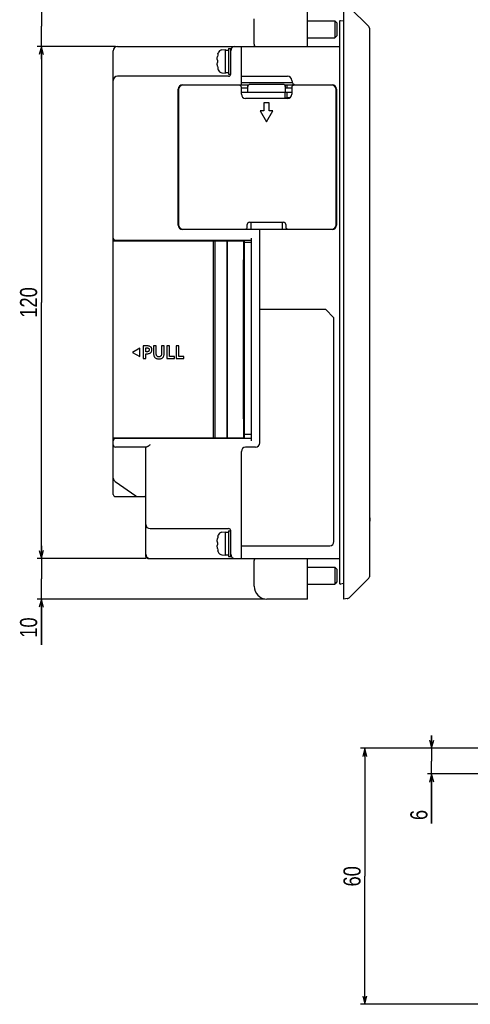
# Model space of a CAD drawing. Extents: x 0 to 563, y 0 to 379.
# Tile 1 of 24: x 9 to 115, y 20 to 250. Entities that reach past the tile are written whole.
import ezdxf
from ezdxf.enums import TextEntityAlignment as Align

# ---------------------------------------------------------------- set-up
doc = ezdxf.new("R2010")
doc.units = 0
doc.header["$LTSCALE"] = 32.67
doc.layers.get('0').update_dxf_attribs({"linetype": 'CONTINUOUS'})
for name, color, linetype in [('AXIS', 7, 'CONTINUOUS'), ('DIM', 7, 'CONTINUOUS'), ('SURF', 7, 'CONTINUOUS')]:
    doc.layers.add(name, color=color, linetype=linetype)
doc.styles.get("Standard").update_dxf_attribs({"font": 'txt', "width": 0.8})
doc.dimstyles.get("Standard").update_dxf_attribs({"dimtxt": 2.5, "dimasz": 2.5, "dimexe": 1.25, "dimexo": 0.625, "dimtad": 1, "dimcen": 2.5, "dimazin": 3, "dimtfac": 1, "dimtmove": 0, "dimatfit": 3})

# ---------------------------------------------------------------- blocks, each defined once
blk = doc.blocks.new('_OPEN')
at = {"color": 0, "linetype": 'BYBLOCK'}
for p, q in [((0, 0), (-1, 0.26)), ((-1, -0.26), (0, 0)), ((-1, 0), (0, 0))]:
    blk.add_line(p, q, dxfattribs=at)
blk = doc.blocks.new('*D2')
at = {"layer": 'DIM', "color": 2, "linetype": 'CONTINUOUS'}
for p, q in [((14.19, 253.57), (14.19, 264)), ((14.19, 264), (14.19, 248.82)), ((66.55, 253.57), (13.19, 253.57)), ((14.19, 241.07), (14.19, 248.82)), ((31.55, 244.07), (13.19, 244.07)), ((14.19, 244.07), (14.19, 241.07))]:
    blk.add_line(p, q, dxfattribs=at)
at = {"layer": 'DIM', "color": 2, "linetype": 'CONTINUOUS', "xscale": 1.9, "yscale": 1.9, "zscale": 1.9}
for p, rotation in [((14.19, 253.57), 270), ((14.19, 244.07), 90)]:
    blk.add_blockref('_OPEN', p, dxfattribs=dict(at, rotation=rotation))
at = {"layer": 'DIM', "color": 2, "linetype": 'CONTINUOUS', "width": 0.8}
blk.add_text('10', height=4, rotation=90, dxfattribs=at).set_placement((13.19, 257.6))
blk = doc.blocks.new('*D3')
at = {"layer": 'DIM', "color": 2, "linetype": 'CONTINUOUS'}
for p, q in [((31.55, 244.07), (13.19, 244.07)), ((14.19, 244.07), (14.19, 184.07)), ((14.19, 124.07), (14.19, 184.07)), ((38.65, 124.07), (13.19, 124.07))]:
    blk.add_line(p, q, dxfattribs=at)
at = {"layer": 'DIM', "color": 2, "linetype": 'CONTINUOUS', "xscale": 1.9, "yscale": 1.9, "zscale": 1.9}
for p, rotation in [((14.19, 244.07), 90), ((14.19, 124.07), 270)]:
    blk.add_blockref('_OPEN', p, dxfattribs=dict(at, rotation=rotation))
at = {"layer": 'DIM', "color": 2, "linetype": 'CONTINUOUS', "width": 0.8}
blk.add_text('120', height=4, rotation=90, dxfattribs=at).set_placement((13.19, 184.07), align=Align.CENTER)
blk = doc.blocks.new('*D4')
at = {"layer": 'DIM', "color": 2, "linetype": 'CONTINUOUS'}
for p, q in [((14.19, 124.07), (14.19, 127.07)), ((14.19, 127.07), (14.19, 119.32)), ((38.65, 124.07), (13.19, 124.07)), ((14.19, 103.86), (14.19, 119.32)), ((66.55, 114.57), (13.19, 114.57)), ((14.19, 114.57), (14.19, 103.86))]:
    blk.add_line(p, q, dxfattribs=at)
at = {"layer": 'DIM', "color": 2, "linetype": 'CONTINUOUS', "xscale": 1.9, "yscale": 1.9, "zscale": 1.9}
for p, rotation in [((14.19, 124.07), 270), ((14.19, 114.57), 90)]:
    blk.add_blockref('_OPEN', p, dxfattribs=dict(at, rotation=rotation))
at = {"layer": 'DIM', "color": 2, "linetype": 'CONTINUOUS', "width": 0.8}
blk.add_text('10', height=4, rotation=90, dxfattribs=at).set_placement((13.19, 110.26), align=Align.RIGHT)
blk = doc.blocks.new('*D5')
at = {"layer": 'DIM', "color": 2, "linetype": 'CONTINUOUS'}
for p, q in [((105.63, 79.59), (105.63, 82.59)), ((105.63, 82.59), (105.63, 76.59)), ((118.18, 79.59), (104.63, 79.59)), ((105.63, 61.95), (105.63, 76.59)), ((117.1, 73.59), (104.63, 73.59)), ((105.63, 73.59), (105.63, 61.95))]:
    blk.add_line(p, q, dxfattribs=at)
at = {"layer": 'DIM', "color": 2, "linetype": 'CONTINUOUS', "xscale": 1.9, "yscale": 1.9, "zscale": 1.9}
for p, rotation in [((105.63, 79.59), 270), ((105.63, 73.59), 90)]:
    blk.add_blockref('_OPEN', p, dxfattribs=dict(at, rotation=rotation))
at = {"layer": 'DIM', "color": 2, "linetype": 'CONTINUOUS', "width": 0.8}
blk.add_text('6', height=4, rotation=90, dxfattribs=at).set_placement((104.63, 65.15), align=Align.RIGHT)
blk = doc.blocks.new('*D6')
at = {"layer": 'DIM', "color": 2, "linetype": 'CONTINUOUS'}
for p, q in [((118.18, 79.59), (88.97, 79.59)), ((89.97, 79.59), (89.97, 49.59)), ((89.97, 19.59), (89.97, 49.59)), ((125.6, 19.59), (88.97, 19.59))]:
    blk.add_line(p, q, dxfattribs=at)
at = {"layer": 'DIM', "color": 2, "linetype": 'CONTINUOUS', "xscale": 1.9, "yscale": 1.9, "zscale": 1.9}
for p, rotation in [((89.97, 79.59), 90), ((89.97, 19.59), 270)]:
    blk.add_blockref('_OPEN', p, dxfattribs=dict(at, rotation=rotation))
at = {"layer": 'DIM', "color": 2, "linetype": 'CONTINUOUS', "width": 0.8}
blk.add_text('60', height=4, rotation=90, dxfattribs=at).set_placement((88.97, 49.59), align=Align.CENTER)

msp = doc.modelspace()

# ---------------------------------------------------------------- linework, layer by layer
at = {"color": 7, "linetype": 'CONTINUOUS'}
for p, q in [((76.547, 244.073), (76.547, 253.573)), ((85.047, 114.573), (85.047, 253.573)), ((86.415, 253.206), (90.9, 248.72)), ((64.047, 244.573), (64.047, 250.573)), ((76.547, 250.073), (82.947, 250.073)), ((82.947, 250.073), (82.947, 246.073)), ((83.447, 249.573), (82.947, 250.073)), ((83.447, 249.573), (83.447, 246.573)), ((84.047, 249.893), (84.047, 118.254)), ((85.047, 249.955), (84.281, 250.09)), ((91.047, 248.366), (91.047, 119.781)), ((76.547, 246.073), (82.947, 246.073)), ((83.447, 246.573), (82.947, 246.073)), ((31.047, 139.073), (31.047, 243.073)), ((32.047, 244.073), (84.047, 244.073)), ((55.569, 242.323), (55.627, 242.533)), ((55.569, 242.301), (55.569, 242.323)), ((56.5, 243.249), (57.347, 243.323)), ((57.347, 237.823), (57.347, 243.323)), ((57.347, 243.223), (57.58, 243.22)), ((57.347, 243.192), (57.579, 243.21)), ((57.579, 243.21), (57.812, 243.22)), ((57.58, 243.22), (57.697, 243.215)), ((57.812, 243.22), (58.047, 243.223)), ((58.047, 243.573), (58.047, 237.573)), ((58.047, 243.573), (58.547, 243.573)), ((58.547, 237.573), (58.547, 243.573)), ((61.047, 235.073), (61.047, 244.073)), ((55.399, 241.178), (55.406, 241.314)), ((55.406, 241.1), (55.399, 241.178)), ((55.399, 239.969), (55.41, 240.083)), ((55.406, 241.314), (55.417, 241.453)), ((55.417, 241.02), (55.406, 241.1)), ((55.41, 240.083), (55.428, 240.191)), ((55.417, 241.453), (55.431, 241.595)), ((55.431, 240.937), (55.417, 241.02)), ((55.428, 240.191), (55.45, 240.293)), ((55.431, 241.595), (55.45, 241.741)), ((55.45, 240.853), (55.431, 240.937)), ((55.569, 240.853), (55.45, 240.853)), ((55.45, 240.293), (55.569, 240.293)), ((55.569, 240.293), (55.569, 240.853)), ((55.409, 239.795), (55.399, 239.969)), ((55.425, 239.607), (55.409, 239.795)), ((55.45, 239.406), (55.425, 239.607)), ((55.569, 238.823), (55.569, 238.846)), ((55.569, 238.823), (55.627, 238.614)), ((56.5, 237.898), (57.347, 237.823)), ((57.347, 237.923), (58.047, 237.923)), ((58.047, 237.073), (32.047, 237.073)), ((58.047, 237.573), (58.547, 237.573)), ((61.047, 237.073), (71.847, 237.073)), ((72.981, 235.573), (61.047, 235.573)), ((46.247, 202.173), (46.247, 234.073)), ((46.353, 234.073), (46.247, 234.073)), ((46.347, 233.973), (46.347, 202.273)), ((47.247, 235.073), (62.749, 235.073)), ((60.547, 234.973), (47.347, 234.973)), ((51.247, 235.073), (51.247, 234.973)), ((61.047, 232.873), (61.047, 234.473)), ((61.047, 234.373), (62.547, 234.373)), ((61.047, 233.373), (72.847, 233.373)), ((62.547, 233.373), (62.547, 235.073)), ((70.847, 235.173), (63.047, 235.173)), ((71.145, 235.073), (82.347, 235.073)), ((71.247, 233.373), (71.247, 231.873)), ((71.347, 235.073), (71.347, 233.373)), ((71.347, 234.373), (72.847, 234.373)), ((71.747, 234.373), (71.747, 235.073)), ((71.747, 231.873), (71.747, 233.373)), ((72.847, 234.473), (72.847, 232.873)), ((82.247, 234.973), (73.347, 234.973)), ((75.747, 235.073), (75.747, 234.973)), ((78.347, 235.073), (78.347, 234.973)), ((83.241, 234.073), (83.347, 234.073)), ((83.247, 202.273), (83.247, 233.973)), ((83.347, 234.073), (83.347, 202.173)), ((71.847, 231.873), (62.047, 231.873)), ((66.346, 230.873), (66.346, 228.971)), ((67.546, 230.873), (66.346, 230.873)), ((67.546, 228.971), (67.546, 230.873)), ((71.747, 232.073), (72.444, 232.073)), ((65.447, 228.971), (66.946, 226.373)), ((66.346, 228.971), (65.447, 228.971)), ((66.946, 226.373), (68.447, 228.971)), ((68.447, 228.971), (67.546, 228.971)), ((83.347, 228.573), (83.247, 228.573)), ((83.347, 205.773), (83.247, 205.773)), ((46.247, 202.473), (46.347, 202.473)), ((82.347, 201.173), (47.247, 201.173)), ((47.347, 201.273), (61.947, 201.273)), ((55.747, 201.173), (55.747, 201.273)), ((59.247, 201.273), (59.247, 201.173)), ((61.047, 201.173), (61.047, 201.273)), ((62.447, 201.773), (62.447, 202.373)), ((62.947, 202.873), (70.947, 202.873)), ((63.247, 202.873), (63.247, 201.173)), ((65.347, 151.173), (65.347, 201.173)), ((70.647, 202.873), (70.647, 201.173)), ((71.447, 202.373), (71.447, 201.773)), ((71.947, 201.273), (82.247, 201.273)), ((78.147, 201.173), (78.147, 201.273)), ((83.347, 202.473), (83.247, 202.473)), ((31.047, 198.473), (61.547, 198.473)), ((31.547, 198.673), (63.347, 198.673)), ((33.047, 198.473), (33.047, 198.673)), ((34.047, 198.473), (34.047, 198.673)), ((51.697, 198.673), (51.697, 198.473)), ((54.443, 198.473), (54.443, 152.373)), ((54.817, 198.473), (54.817, 152.373)), ((57.64, 198.473), (57.64, 152.373)), ((57.742, 198.473), (57.742, 152.373)), ((58.297, 198.673), (58.297, 198.473)), ((60.797, 198.673), (60.797, 198.473)), ((61.747, 152.173), (61.747, 198.673)), ((63.347, 199.173), (63.347, 151.673)), ((61.747, 198.173), (63.347, 198.173)), ((61.547, 156.773), (61.547, 194.073)), ((65.347, 182.473), (80.747, 182.473)), ((80.747, 182.473), (82.747, 180.473)), ((82.747, 128.073), (82.747, 180.473)), ((37.279, 173.373), (35.547, 172.374)), ((37.279, 171.374), (37.279, 173.373)), ((38.079, 173.9), (38.079, 170.898)), ((38.84, 173.9), (38.079, 173.9)), ((38.681, 172.511), (38.681, 173.427)), ((38.681, 173.427), (38.892, 173.427)), ((39.047, 173.894), (38.84, 173.9)), ((38.892, 173.427), (38.998, 173.422)), ((38.998, 173.422), (39.09, 173.408)), ((39.229, 173.874), (39.047, 173.894)), ((39.09, 173.408), (39.169, 173.386)), ((39.169, 173.386), (39.237, 173.357)), ((39.39, 173.842), (39.229, 173.874)), ((39.237, 173.357), (39.294, 173.323)), ((39.294, 173.323), (39.342, 173.283)), ((39.342, 173.283), (39.382, 173.238)), ((39.382, 173.238), (39.414, 173.186)), ((39.528, 173.801), (39.39, 173.842)), ((39.414, 173.186), (39.438, 173.128)), ((39.438, 173.128), (39.455, 173.063)), ((39.455, 173.063), (39.463, 172.991)), ((39.646, 173.751), (39.528, 173.801)), ((39.746, 173.694), (39.646, 173.751)), ((39.831, 173.63), (39.746, 173.694)), ((39.902, 173.56), (39.831, 173.63)), ((39.961, 173.481), (39.902, 173.56)), ((40.01, 173.395), (39.961, 173.481)), ((40.048, 173.298), (40.01, 173.395)), ((40.074, 173.19), (40.048, 173.298)), ((40.089, 173.071), (40.074, 173.19)), ((40.09, 172.948), (40.089, 173.071)), ((40.5, 173.9), (40.5, 171.982)), ((41.102, 173.9), (40.5, 173.9)), ((41.102, 172.167), (41.102, 173.9)), ((42.349, 173.9), (42.349, 172.167)), ((42.951, 173.9), (42.349, 173.9)), ((42.951, 171.982), (42.951, 173.9)), ((43.627, 173.9), (43.627, 170.898)), ((44.229, 173.9), (43.627, 173.9)), ((44.229, 171.371), (44.229, 173.9)), ((45.776, 173.9), (45.776, 170.898)), ((46.379, 173.9), (45.776, 173.9)), ((46.379, 171.371), (46.379, 173.9)), ((35.547, 172.374), (37.279, 171.374)), ((38.079, 170.898), (38.681, 170.898)), ((38.892, 172.511), (38.681, 172.511)), ((38.681, 170.898), (38.681, 172.038)), ((38.681, 172.038), (38.934, 172.038)), ((38.995, 172.516), (38.892, 172.511)), ((38.934, 172.038), (39.13, 172.046)), ((39.087, 172.528), (38.995, 172.516)), ((39.166, 172.547), (39.087, 172.528)), ((39.13, 172.046), (39.3, 172.069)), ((39.234, 172.573), (39.166, 172.547)), ((39.291, 172.605), (39.234, 172.573)), ((39.339, 172.642), (39.291, 172.605)), ((39.3, 172.069), (39.446, 172.105)), ((39.379, 172.684), (39.339, 172.642)), ((39.411, 172.732), (39.379, 172.684)), ((39.436, 172.787), (39.411, 172.732)), ((39.453, 172.849), (39.436, 172.787)), ((39.446, 172.105), (39.571, 172.15)), ((39.462, 172.918), (39.453, 172.849)), ((39.463, 172.991), (39.462, 172.918)), ((39.571, 172.15), (39.679, 172.203)), ((39.679, 172.203), (39.771, 172.265)), ((39.771, 172.265), (39.851, 172.334)), ((39.851, 172.334), (39.919, 172.412)), ((39.919, 172.412), (39.977, 172.501)), ((39.977, 172.501), (40.024, 172.6)), ((40.024, 172.6), (40.058, 172.708)), ((40.058, 172.708), (40.081, 172.825)), ((40.081, 172.825), (40.09, 172.948)), ((40.5, 171.982), (40.507, 171.81)), ((40.507, 171.81), (40.529, 171.658)), ((40.529, 171.658), (40.562, 171.525)), ((40.562, 171.525), (40.607, 171.408)), ((40.607, 171.408), (40.662, 171.305)), ((40.662, 171.305), (40.726, 171.214)), ((40.726, 171.214), (40.8, 171.134)), ((40.8, 171.134), (40.886, 171.064)), ((40.886, 171.064), (40.985, 171.002)), ((40.985, 171.002), (41.099, 170.949)), ((41.099, 170.949), (41.229, 170.905)), ((41.107, 172.02), (41.102, 172.167)), ((41.121, 171.889), (41.107, 172.02)), ((41.145, 171.775), (41.121, 171.889)), ((41.177, 171.677), (41.145, 171.775)), ((41.215, 171.594), (41.177, 171.677)), ((41.26, 171.525), (41.215, 171.594)), ((41.229, 170.905), (41.378, 170.873)), ((41.311, 171.467), (41.26, 171.525)), ((41.368, 171.419), (41.311, 171.467)), ((41.433, 171.38), (41.368, 171.419)), ((41.378, 170.873), (41.546, 170.853)), ((41.506, 171.351), (41.433, 171.38)), ((41.588, 171.331), (41.506, 171.351)), ((41.546, 170.853), (41.728, 170.847)), ((41.678, 171.321), (41.588, 171.331)), ((41.771, 171.321), (41.678, 171.321)), ((41.728, 170.847), (41.91, 170.854)), ((41.861, 171.33), (41.771, 171.321)), ((41.943, 171.35), (41.861, 171.33)), ((41.91, 170.854), (42.077, 170.874)), ((42.016, 171.379), (41.943, 171.35)), ((42.081, 171.418), (42.016, 171.379)), ((42.077, 170.874), (42.226, 170.907)), ((42.139, 171.465), (42.081, 171.418)), ((42.19, 171.523), (42.139, 171.465)), ((42.235, 171.592), (42.19, 171.523)), ((42.226, 170.907), (42.357, 170.95)), ((42.274, 171.675), (42.235, 171.592)), ((42.306, 171.773), (42.274, 171.675)), ((42.33, 171.888), (42.306, 171.773)), ((42.344, 172.019), (42.33, 171.888)), ((42.349, 172.167), (42.344, 172.019)), ((42.357, 170.95), (42.471, 171.004)), ((42.471, 171.004), (42.569, 171.066)), ((42.569, 171.066), (42.654, 171.137)), ((42.654, 171.137), (42.728, 171.217)), ((42.728, 171.217), (42.792, 171.308)), ((42.792, 171.308), (42.846, 171.411)), ((42.846, 171.411), (42.89, 171.528)), ((42.89, 171.528), (42.923, 171.66)), ((42.923, 171.66), (42.944, 171.811)), ((42.944, 171.811), (42.951, 171.982)), ((43.627, 170.898), (45.395, 170.898)), ((45.395, 171.371), (44.229, 171.371)), ((45.395, 170.898), (45.395, 171.371)), ((45.776, 170.898), (47.544, 170.898)), ((47.544, 171.371), (46.379, 171.371)), ((47.544, 170.898), (47.544, 171.371)), ((31.047, 152.373), (61.547, 152.373)), ((33.047, 152.173), (33.047, 152.373)), ((34.047, 152.373), (34.047, 152.173)), ((48.847, 152.373), (48.847, 152.173)), ((58.297, 152.373), (58.297, 152.173)), ((60.797, 152.373), (60.797, 152.173)), ((61.747, 153.173), (63.347, 153.173)), ((63.347, 152.173), (31.547, 152.173)), ((38.781, 150.173), (31.547, 150.173)), ((38.647, 124.573), (38.647, 150.173)), ((38.809, 150.176), (38.781, 150.173)), ((38.842, 150.182), (38.809, 150.176)), ((38.88, 150.194), (38.842, 150.182)), ((38.922, 150.211), (38.88, 150.194)), ((38.97, 150.233), (38.922, 150.211)), ((39.023, 150.26), (38.97, 150.233)), ((39.082, 150.294), (39.023, 150.26)), ((39.148, 150.334), (39.082, 150.294)), ((39.22, 150.379), (39.148, 150.334)), ((39.297, 150.43), (39.22, 150.379)), ((39.379, 150.486), (39.297, 150.43)), ((39.465, 150.546), (39.379, 150.486)), ((39.556, 150.609), (39.465, 150.546)), ((39.647, 150.673), (39.556, 150.609)), ((64.347, 150.173), (62.047, 150.173)), ((61.047, 124.073), (61.047, 149.173)), ((31.478, 142.075), (36.29, 138.751)), ((31.547, 138.573), (38.647, 138.573)), ((91.047, 134.507), (91.131, 132.802)), ((39.647, 131.073), (58.047, 131.073)), ((55.569, 129.323), (55.627, 129.533)), ((55.569, 129.301), (55.569, 129.323)), ((56.5, 130.249), (57.347, 130.323)), ((57.347, 124.823), (57.347, 130.323)), ((57.347, 130.223), (57.58, 130.22)), ((57.347, 130.192), (57.579, 130.21)), ((57.579, 130.21), (57.812, 130.22)), ((57.58, 130.22), (57.697, 130.215)), ((57.812, 130.22), (58.047, 130.223)), ((58.047, 130.573), (58.047, 124.573)), ((58.047, 130.573), (58.547, 130.573)), ((58.547, 124.573), (58.547, 130.573)), ((55.399, 128.178), (55.406, 128.314)), ((55.406, 128.1), (55.399, 128.178)), ((55.399, 126.969), (55.41, 127.083)), ((55.409, 126.795), (55.399, 126.969)), ((55.406, 128.314), (55.417, 128.453)), ((55.417, 128.02), (55.406, 128.1)), ((55.41, 127.083), (55.428, 127.191)), ((55.417, 128.453), (55.431, 128.595)), ((55.431, 127.937), (55.417, 128.02)), ((55.428, 127.191), (55.45, 127.293)), ((55.431, 128.595), (55.45, 128.741)), ((55.45, 127.853), (55.431, 127.937)), ((55.569, 127.853), (55.45, 127.853)), ((55.45, 127.293), (55.569, 127.293)), ((55.569, 127.293), (55.569, 127.853)), ((61.047, 127.073), (81.747, 127.073)), ((55.425, 126.607), (55.409, 126.795)), ((55.45, 126.406), (55.425, 126.607)), ((55.569, 125.823), (55.569, 125.846)), ((55.569, 125.823), (55.627, 125.614)), ((56.5, 124.898), (57.347, 124.823)), ((57.347, 124.923), (58.047, 124.923)), ((39.147, 124.073), (84.047, 124.073)), ((58.047, 124.573), (58.547, 124.573)), ((64.047, 117.573), (64.047, 123.573)), ((76.547, 114.573), (76.547, 124.073)), ((76.547, 122.073), (82.947, 122.073)), ((82.947, 122.073), (82.947, 118.073)), ((83.447, 121.573), (82.947, 122.073)), ((83.447, 121.573), (83.447, 118.573)), ((76.547, 118.073), (82.947, 118.073)), ((83.447, 118.573), (82.947, 118.073)), ((85.047, 118.192), (84.281, 118.057)), ((90.9, 119.427), (86.415, 114.941)), ((76.547, 114.573), (67.047, 114.573)), ((85.812, 114.654), (85.047, 114.573))]:
    msp.add_line(p, q, dxfattribs=at)
for centre, radius, start, end in [((84.247, 249.893), 0.2, 80, 180), ((90.547, 248.366), 0.5, 0, 45), ((32.047, 243.073), 1, 90, 180), ((62.347, 240.573), 6.994, 165.70131, 170.39163), ((56.587, 242.253), 1, 95, 163.74297), ((59.547, 243.073), 1, 90, 180), ((65.047, 244.573), 1, 180, 210.19122), ((62.347, 240.573), 6.994, 189.60837, 194.29869), ((56.587, 238.894), 1, 196.25703, 265), ((32.047, 236.073), 1, 90, 180), ((58.047, 237.573), 0.5, 270, 360), ((71.847, 236.073), 1, 0, 90), ((73.847, 236.073), 1, 180, 270), ((47.247, 234.073), 1, 90, 180), ((47.347, 233.973), 1, 90, 180), ((60.547, 234.473), 0.5, 0, 90), ((63.047, 234.673), 0.5, 90, 180), ((70.847, 234.673), 0.5, 0, 90), ((73.347, 234.473), 0.5, 90, 180), ((82.247, 233.973), 1, 0, 90), ((82.347, 234.073), 1, 0, 90), ((62.047, 232.873), 1, 180, 270), ((71.847, 232.873), 1, 270, 360), ((47.247, 202.173), 1, 180, 270), ((47.347, 202.273), 1, 180, 270), ((61.947, 201.773), 0.5, 270, 360), ((62.947, 202.373), 0.5, 90, 180), ((70.947, 202.373), 0.5, 0, 90), ((71.947, 201.773), 0.5, 180, 270), ((82.247, 202.273), 1, 270, 360), ((82.347, 202.173), 1, 270, 360), ((31.547, 199.173), 0.5, 179.99999, 269.99999), ((31.547, 151.673), 0.5, 90, 180), ((31.547, 150.673), 0.5, 180, 270), ((62.047, 149.173), 1, 90, 180), ((64.347, 151.173), 1, 270, 360), ((32.047, 142.898), 1, 180, 235.35905), ((31.547, 139.073), 0.5, 180, 270), ((36.859, 139.573), 1, 235.35905, 270), ((38.347, 138.273), 0.3, 0, 90), ((39.647, 132.073), 1, 180, 270), ((90.831, 132.788), 0.3, 316.13389, 2.81556), ((62.347, 127.573), 6.994, 165.70131, 170.39163), ((56.587, 129.253), 1, 95, 163.74297), ((58.047, 130.573), 0.5, 0, 90), ((81.747, 128.073), 1, 270, 360), ((39.647, 125.073), 1, 180, 270), ((62.347, 127.573), 6.994, 189.60837, 194.29869), ((56.587, 125.894), 1, 196.25703, 265), ((59.547, 125.073), 1, 180, 270), ((39.147, 124.573), 0.5, 180, 270), ((65.047, 123.573), 1, 149.80878, 180), ((84.247, 118.254), 0.2, 180, 280), ((90.547, 119.781), 0.5, 314.99999, 359.99999), ((67.047, 117.573), 3, 180, 270), ((85.708, 115.648), 1, 276, 315)]:
    msp.add_arc(centre, radius, start, end, dxfattribs=at)
at = {"layer": 'AXIS', "color": 7, "linetype": 'CONTINUOUS'}
for p, q in [((71.747, 231.923), (71.247, 231.923)), ((61.547, 198.473), (61.547, 194.073)), ((61.547, 156.773), (61.547, 152.373))]:
    msp.add_line(p, q, dxfattribs=at)
at = {"layer": 'SURF', "color": 7, "linetype": 'CONTINUOUS'}
msp.add_line((83.347, 202.773), (83.247, 202.773), dxfattribs=at)

# ---------------------------------------------------------------- dimensions: what is measured, and where the dimension line sits
at = {"layer": 'DIM', "color": 2, "linetype": 'CONTINUOUS'}
for base, p1, p2, angle, picture, middle in [((14.189, 244.073), (67.047, 253.573), (32.047, 244.073), 270, '*D2', (14.189, 260.998)), ((14.189, 124.073), (32.047, 244.073), (39.147, 124.073), 270, '*D3', (14.189, 184.273)), ((14.189, 124.073), (67.047, 114.573), (39.147, 124.073), 90, '*D4', (14.189, 107.263)), ((105.627, 73.593), (118.679, 79.593), (117.598, 73.593), 270, '*D5', (105.627, 63.548)), ((89.973, 19.593), (118.679, 79.593), (126.098, 19.593), 270, '*D6', (89.973, 49.593))]:
    dim = msp.add_linear_dim(base=base, p1=p1, p2=p2, angle=angle, dimstyle='Standard', dxfattribs=at)
    dim.commit()
    dim.dimension.update_dxf_attribs({"geometry": picture, "text_midpoint": middle, "dimtype": 128})

doc.saveas('drawing.dxf')
